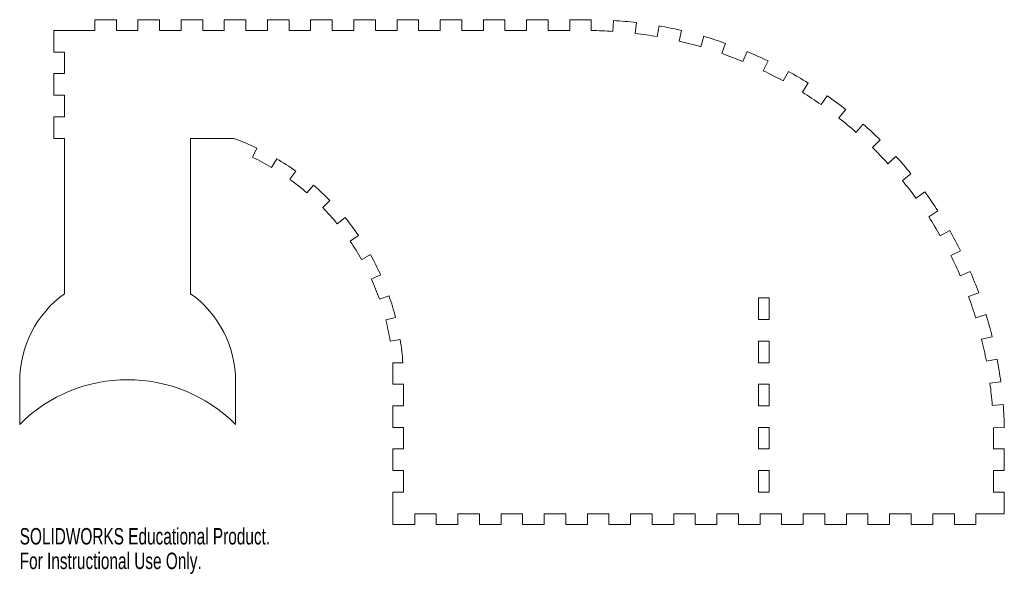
# Model space of a CAD drawing. Header units: inches. Extents: x -1.2 to 10.2, y -2.7 to 3.8.
import ezdxf

# ---------------------------------------------------------------- set-up
doc = ezdxf.new("R2010")
doc.units = ezdxf.units.IN
doc.header["$MEASUREMENT"] = 0
doc.styles.add('SLDTEXTSTYLE0', font='TXT', dxfattribs={"width": 0.7})

msp = doc.modelspace()

# ---------------------------------------------------------------- linework, layer by layer
at = {"color": 7, "linetype": 'Continuous', "lineweight": 15}
for p, q in [((-0.13, 3.776), (-0.38, 3.776)), ((-0.38, 3.776), (-0.38, 3.651)), ((-0.13, 3.651), (-0.13, 3.776)), ((0.37, 3.776), (0.12, 3.776)), ((0.12, 3.776), (0.12, 3.651)), ((0.37, 3.651), (0.37, 3.776)), ((0.87, 3.776), (0.62, 3.776)), ((0.62, 3.776), (0.62, 3.651)), ((0.87, 3.651), (0.87, 3.776)), ((1.37, 3.776), (1.12, 3.776)), ((1.12, 3.776), (1.12, 3.651)), ((1.37, 3.651), (1.37, 3.776)), ((1.87, 3.776), (1.62, 3.776)), ((1.62, 3.776), (1.62, 3.651)), ((1.87, 3.651), (1.87, 3.776)), ((2.37, 3.776), (2.12, 3.776)), ((2.12, 3.776), (2.12, 3.651)), ((2.37, 3.651), (2.37, 3.776)), ((2.87, 3.776), (2.62, 3.776)), ((2.62, 3.776), (2.62, 3.651)), ((2.87, 3.651), (2.87, 3.776)), ((3.37, 3.776), (3.12, 3.776)), ((3.12, 3.776), (3.12, 3.651)), ((3.37, 3.651), (3.37, 3.776)), ((3.87, 3.776), (3.62, 3.776)), ((3.62, 3.776), (3.62, 3.651)), ((3.87, 3.651), (3.87, 3.776)), ((4.37, 3.776), (4.12, 3.776)), ((4.12, 3.776), (4.12, 3.651)), ((4.37, 3.651), (4.37, 3.776)), ((4.87, 3.776), (4.62, 3.776)), ((4.62, 3.776), (4.62, 3.651)), ((4.87, 3.651), (4.87, 3.776)), ((5.37, 3.776), (5.12, 3.776)), ((5.12, 3.776), (5.12, 3.651)), ((5.37, 3.651), (5.37, 3.776)), ((5.628, 3.768), (5.62, 3.642)), ((-0.855, 3.651), (-0.38, 3.651)), ((-0.855, 3.651), (-0.855, 3.401)), ((-0.13, 3.651), (0.12, 3.651)), ((0.37, 3.651), (0.62, 3.651)), ((0.87, 3.651), (1.12, 3.651)), ((1.37, 3.651), (1.62, 3.651)), ((1.87, 3.651), (2.12, 3.651)), ((2.37, 3.651), (2.62, 3.651)), ((2.87, 3.651), (3.12, 3.651)), ((3.37, 3.651), (3.62, 3.651)), ((3.87, 3.651), (4.12, 3.651)), ((4.37, 3.651), (4.62, 3.651)), ((4.87, 3.651), (5.12, 3.651)), ((5.893, 3.744), (5.878, 3.618)), ((6.156, 3.705), (6.134, 3.581)), ((6.416, 3.652), (6.388, 3.529)), ((6.673, 3.584), (6.638, 3.463)), ((6.926, 3.503), (6.884, 3.384)), ((-0.855, 3.401), (-0.73, 3.401)), ((-0.73, 3.151), (-0.73, 3.401)), ((7.175, 3.408), (7.126, 3.291)), ((7.417, 3.299), (7.362, 3.185)), ((-0.73, 3.151), (-0.855, 3.151)), ((-0.855, 3.151), (-0.855, 2.901)), ((7.653, 3.177), (7.592, 3.067)), ((7.882, 3.043), (7.816, 2.936)), ((-0.855, 2.901), (-0.73, 2.901)), ((-0.73, 2.651), (-0.73, 2.901)), ((8.104, 2.896), (8.031, 2.792)), ((-0.73, 2.651), (-0.855, 2.651)), ((-0.855, 2.651), (-0.855, 2.401)), ((8.317, 2.737), (8.239, 2.638)), ((8.521, 2.566), (8.437, 2.472)), ((-0.855, 2.401), (-0.73, 2.401)), ((-0.73, 0.601), (-0.73, 2.401)), ((0.73, 0.601), (0.73, 2.401)), ((0.73, 2.401), (1.23, 2.401)), ((1.446, 2.183), (1.497, 2.289)), ((8.715, 2.385), (8.627, 2.295)), ((8.899, 2.193), (8.806, 2.108)), ((1.668, 2.064), (1.728, 2.165)), ((1.879, 1.927), (1.947, 2.022)), ((9.072, 1.992), (8.975, 1.912)), ((2.076, 1.771), (2.153, 1.86)), ((9.234, 1.781), (9.132, 1.707)), ((2.26, 1.599), (2.343, 1.681)), ((2.427, 1.411), (2.518, 1.486)), ((9.384, 1.561), (9.278, 1.493)), ((2.578, 1.21), (2.675, 1.276)), ((9.522, 1.334), (9.412, 1.272)), ((2.711, 0.996), (2.812, 1.054)), ((9.647, 1.099), (9.534, 1.043)), ((2.824, 0.772), (2.931, 0.82)), ((9.759, 0.858), (9.643, 0.808)), ((2.917, 0.538), (3.028, 0.577)), ((9.858, 0.612), (9.739, 0.568)), ((7.305, 0.302), (7.305, 0.552)), ((7.305, 0.552), (7.43, 0.552)), ((7.43, 0.302), (7.43, 0.552)), ((9.943, 0.36), (9.822, 0.323)), ((2.99, 0.298), (3.103, 0.326)), ((7.305, 0.302), (7.43, 0.302)), ((3.042, 0.051), (3.157, 0.07)), ((7.305, -0.198), (7.305, 0.052)), ((7.305, 0.052), (7.43, 0.052)), ((7.43, -0.198), (7.43, 0.052)), ((10.014, 0.103), (9.891, 0.073)), ((3.189, -0.198), (3.071, -0.198)), ((3.071, -0.198), (3.071, -0.448)), ((7.305, -0.198), (7.43, -0.198)), ((10.07, -0.156), (9.946, -0.18)), ((-1.25, -0.413), (-1.25, -0.913)), ((1.25, -0.413), (1.25, -0.913)), ((3.071, -0.448), (3.196, -0.448)), ((3.196, -0.448), (3.196, -0.698)), ((7.305, -0.698), (7.305, -0.448)), ((7.305, -0.448), (7.43, -0.448)), ((7.43, -0.698), (7.43, -0.448)), ((10.113, -0.419), (9.988, -0.435)), ((10.14, -0.683), (10.015, -0.693)), ((3.196, -0.698), (3.071, -0.698)), ((3.071, -0.698), (3.071, -0.948)), ((7.305, -0.698), (7.43, -0.698)), ((3.071, -0.948), (3.196, -0.948)), ((3.196, -0.948), (3.196, -1.198)), ((7.305, -1.198), (7.305, -0.948)), ((7.305, -0.948), (7.43, -0.948)), ((7.43, -1.198), (7.43, -0.948)), ((10.154, -0.948), (10.028, -0.951)), ((10.029, -1.058), (10.029, -1.198)), ((3.196, -1.198), (3.071, -1.198)), ((3.071, -1.198), (3.071, -1.448)), ((7.305, -1.198), (7.43, -1.198)), ((10.154, -1.198), (10.029, -1.198)), ((10.154, -1.448), (10.154, -1.198)), ((3.071, -1.448), (3.196, -1.448)), ((3.196, -1.448), (3.196, -1.698)), ((7.305, -1.698), (7.305, -1.448)), ((7.305, -1.448), (7.43, -1.448)), ((7.43, -1.698), (7.43, -1.448)), ((10.029, -1.448), (10.029, -1.698)), ((10.029, -1.448), (10.154, -1.448)), ((3.196, -1.698), (3.071, -1.698)), ((3.071, -1.698), (3.071, -2.073)), ((7.305, -1.698), (7.43, -1.698)), ((10.154, -1.698), (10.029, -1.698)), ((10.154, -1.948), (10.154, -1.698)), ((3.325, -2.073), (3.325, -1.948)), ((3.575, -1.948), (3.325, -1.948)), ((3.575, -1.948), (3.575, -2.073)), ((3.825, -2.073), (3.825, -1.948)), ((4.075, -1.948), (3.825, -1.948)), ((4.075, -1.948), (4.075, -2.073)), ((4.325, -2.073), (4.325, -1.948)), ((4.575, -1.948), (4.325, -1.948)), ((4.575, -1.948), (4.575, -2.073)), ((4.825, -2.073), (4.825, -1.948)), ((5.075, -1.948), (4.825, -1.948)), ((5.075, -1.948), (5.075, -2.073)), ((5.325, -2.073), (5.325, -1.948)), ((5.575, -1.948), (5.325, -1.948)), ((5.575, -1.948), (5.575, -2.073)), ((5.825, -2.073), (5.825, -1.948)), ((6.075, -1.948), (5.825, -1.948)), ((6.075, -1.948), (6.075, -2.073)), ((6.325, -2.073), (6.325, -1.948)), ((6.575, -1.948), (6.325, -1.948)), ((6.575, -1.948), (6.575, -2.073)), ((6.825, -2.073), (6.825, -1.948)), ((7.075, -1.948), (6.825, -1.948)), ((7.075, -1.948), (7.075, -2.073)), ((7.325, -2.073), (7.325, -1.948)), ((7.575, -1.948), (7.325, -1.948)), ((7.575, -1.948), (7.575, -2.073)), ((7.825, -2.073), (7.825, -1.948)), ((8.075, -1.948), (7.825, -1.948)), ((8.075, -1.948), (8.075, -2.073)), ((8.325, -2.073), (8.325, -1.948)), ((8.575, -1.948), (8.325, -1.948)), ((8.575, -1.948), (8.575, -2.073)), ((8.825, -2.073), (8.825, -1.948)), ((9.075, -1.948), (8.825, -1.948)), ((9.075, -1.948), (9.075, -2.073)), ((9.325, -2.073), (9.325, -1.948)), ((9.575, -1.948), (9.325, -1.948)), ((9.575, -1.948), (9.575, -2.073)), ((9.825, -2.073), (9.825, -1.948)), ((10.154, -1.948), (9.825, -1.948)), ((3.071, -2.073), (3.325, -2.073)), ((3.575, -2.073), (3.825, -2.073)), ((4.075, -2.073), (4.325, -2.073)), ((4.575, -2.073), (4.825, -2.073)), ((5.075, -2.073), (5.325, -2.073)), ((5.575, -2.073), (5.825, -2.073)), ((6.075, -2.073), (6.325, -2.073)), ((6.575, -2.073), (6.825, -2.073)), ((7.075, -2.073), (7.325, -2.073)), ((7.575, -2.073), (7.825, -2.073)), ((8.075, -2.073), (8.325, -2.073)), ((8.575, -2.073), (8.825, -2.073)), ((9.075, -2.073), (9.325, -2.073)), ((9.575, -2.073), (9.825, -2.073))]:
    msp.add_line(p, q, dxfattribs=at)
for centre, radius, start, end in [((5.32, -1.058), 4.835, 83.1937, 86.3437), ((5.32, -1.058), 4.709, 86.3437, 89.388), ((5.32, -1.058), 4.835, 76.8937, 80.0437), ((5.32, -1.058), 4.709, 80.0437, 83.1937), ((5.32, -1.058), 4.835, 70.5937, 73.7437), ((5.32, -1.058), 4.709, 73.7437, 76.8937), ((5.32, -1.058), 4.709, 67.4437, 70.5937), ((5.32, -1.058), 4.835, 64.2937, 67.4437), ((5.32, -1.058), 4.709, 61.1437, 64.2937), ((5.32, -1.058), 4.835, 57.9937, 61.1437), ((5.32, -1.058), 4.709, 54.8437, 57.9937), ((5.32, -1.058), 4.835, 51.6937, 54.8437), ((5.32, -1.058), 4.709, 48.5437, 51.6937), ((5.32, -1.058), 4.835, 45.3937, 48.5437), ((0.196, -0.415), 3, 64.3047, 69.8469), ((5.32, -1.058), 4.709, 42.2437, 45.3937), ((0.196, -0.415), 2.883, 59.3047, 64.3047), ((5.32, -1.058), 4.835, 39.0937, 42.2437), ((0.196, -0.415), 3, 54.3047, 59.3047), ((0.196, -0.415), 2.883, 49.3047, 54.3047), ((0.196, -0.415), 3, 44.3047, 49.3047), ((5.32, -1.058), 4.709, 35.9437, 39.0937), ((5.32, -1.058), 4.835, 32.7937, 35.9437), ((0.196, -0.415), 2.883, 39.3047, 44.3047), ((0.196, -0.415), 3, 34.3047, 39.3047), ((5.32, -1.058), 4.709, 29.6437, 32.7937), ((5.32, -1.058), 4.835, 26.4937, 29.6437), ((0.196, -0.415), 2.883, 29.3047, 34.3047), ((0.196, -0.415), 3, 24.3047, 29.3047), ((5.32, -1.058), 4.709, 23.3437, 26.4937), ((5.32, -1.058), 4.835, 20.1937, 23.3437), ((0.196, -0.415), 2.883, 19.3047, 24.3047), ((0, -0.413), 1.25, 125.7324, 180), ((0, -0.413), 1.25, 0, 54.2676), ((0.196, -0.415), 3, 14.3047, 19.3047), ((5.32, -1.058), 4.709, 17.0437, 20.1937), ((5.32, -1.058), 4.835, 13.8937, 17.0437), ((0.196, -0.415), 2.883, 9.3047, 14.3047), ((0.196, -0.415), 3, 4.1367, 9.3047), ((5.32, -1.058), 4.709, 10.7437, 13.8937), ((5.32, -1.058), 4.835, 7.5937, 10.7437), ((0, -2.163), 1.768, 45, 135), ((5.32, -1.058), 4.709, 4.4437, 7.5937), ((5.32, -1.058), 4.835, 1.2937, 4.4437), ((5.32, -1.058), 4.709, 0, 1.2937)]:
    msp.add_arc(centre, radius, start, end, dxfattribs=at)

# ---------------------------------------------------------------- texts
at = {"color": 7, "linetype": 'Continuous', "char_height": 0.1903, "attachment_point": 1, "style": 'SLDTEXTSTYLE0'}
for s, insert in [('SOLIDWORKS Educational Product.', (-1.25, -2.114)), ('For Instructional Use Only.', (-1.25, -2.399))]:
    msp.add_mtext(s, dxfattribs=dict(at, insert=insert))

doc.saveas('drawing.dxf')
